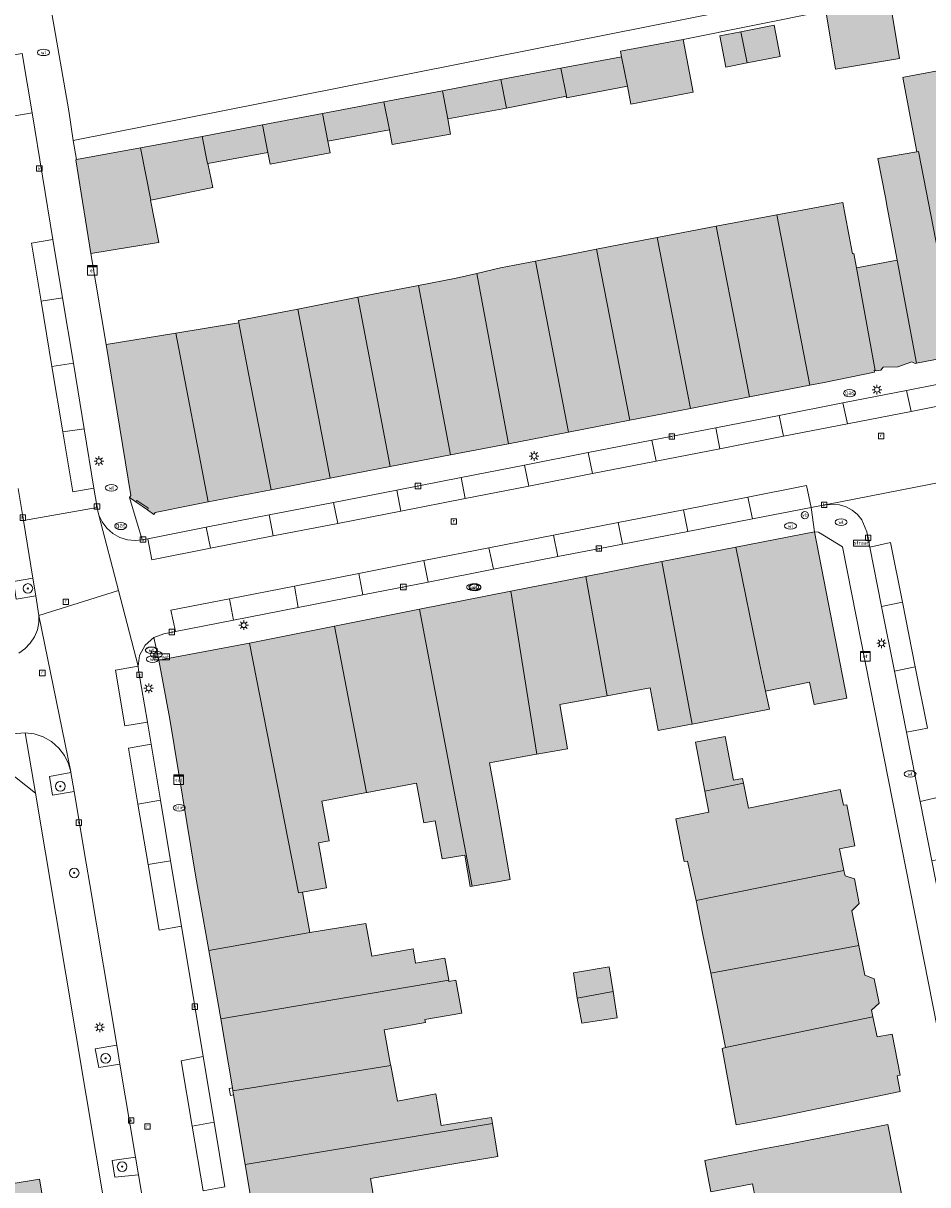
# Model space of a CAD drawing. Header units: metres. Extents: x 196496 to 197479, y 355139 to 356324.
# Tile 23 of 144: x 196878 to 196954, y 355550 to 355647. Entities that reach past the tile are written whole.
import ezdxf
from ezdxf.enums import TextEntityAlignment as Align

# ---------------------------------------------------------------- set-up
doc = ezdxf.new("R2010")
doc.units = ezdxf.units.M
doc.layers.get('0').update_dxf_attribs({"color": 252, "lineweight": 18})
for name, color, linetype, lineweight in [('B-WE-GR-BOOM-S', 252, 'Continuous', 18), ('B-WE-GR-GROENVOORZIENING-GV', 252, 'Continuous', 18), ('B-WE-IE-MEUBILAIR_WEGMEUBILAIR-GV', 252, 'Continuous', 18), ('B-WE-IE-MEUBILAIR_WEGMEUBILAIR-S', 252, 'Continuous', 18), ('B-WE-IE-MEUBILAIR_WEGMEUBILAIR_VERKEERSBORD-S', 252, 'Continuous', 18), ('B-WE-KL-BRANDSTOF_PUT-S', 252, 'Continuous', 18), ('B-WE-KL-DATA-S', 252, 'Continuous', 18), ('B-WE-KL-ET_KAST-S', 252, 'Continuous', 18), ('B-WE-KL-ET_LS_OV_LICHTMAST-S', 252, 'Continuous', 18), ('B-WE-KL-GAS_PUT-S', 252, 'Continuous', 18), ('B-WE-KL-WATER-S', 252, 'Continuous', 18), ('B-WE-OG-BEBOUWING-GV', 252, 'Continuous', 18), ('B-WE-OG-TERREIN_ERF-GV', 252, 'Continuous', 18), ('B-WE-RI-GWA_KOLK-S', 252, 'Continuous', 18), ('B-WE-RI-GWA_RIOOLPUT-S', 252, 'Continuous', 18), ('B-WE-VH-ONVERHARD-GV', 252, 'Continuous', 18), ('B-WE-VH-VERHARDING_ASFALT-GV', 252, 'Continuous', 18), ('B-WE-VH-VERHARDING_BETONSTRAATSTEEN-GV', 252, 'Continuous', 18), ('B-WE-VH-VERHARDING_OPEN-GV', 252, 'Continuous', 18), ('B-WE-VH-VERHARDING_TEGEL-GV', 252, 'Continuous', 18)]:
    doc.layers.add(name, color=color, linetype=linetype, lineweight=lineweight)
doc.layers.add('X-XX-AL-PRESENTATIE_GEBOUW3-V', color=7, linetype='Continuous', lineweight=18, true_color=0xf0f0f0)
doc.styles.add('NLCS-ISO', font='NLCS-ISO.ttf')

# ---------------------------------------------------------------- blocks, each defined once
blk = doc.blocks.new('SIE-WEG_VERKEERSBORD_STRAATNAAM-SO')
at = {"color": 0, "linetype": 'ByBlock', "lineweight": 18}
blk.add_lwpolyline([(-3.25, -1.25), (3.25, -1.25), (3.25, 1.25), (-3.25, 1.25)], close=True, dxfattribs=at)
at = {"color": 0, "linetype": 'ByBlock', "lineweight": 18, "style": 'NLCS-ISO'}
blk.add_text('straat', height=1.5, dxfattribs=at).set_placement((0, 0.15), align=Align.MIDDLE_CENTER)
blk = doc.blocks.new('SKL-ET_KAST_ELEKTRA-SO')
at = {"color": 0, "linetype": 'ByBlock', "lineweight": 18}
for points in [[(-2, 2), (2, 2), (2, 1.68), (-2, 1.68)], [(-2, 1.52), (2, 1.52), (2, -2), (-2, -2)]]:
    blk.add_lwpolyline(points, close=True, dxfattribs=at)
at = {"color": 0, "linetype": 'ByBlock', "lineweight": 18, "style": 'NLCS-ISO'}
blk.add_text('et', height=1.5, dxfattribs=at).set_placement((0, 0), align=Align.MIDDLE_CENTER)
blk = doc.blocks.new('SKL-DATA_SIGNAAL_CAIKAST-SO')
at = {"color": 0, "linetype": 'ByBlock', "lineweight": 18}
for points in [[(-2, 2), (2, 2), (2, 1.68), (-2, 1.68)], [(-2, 1.52), (2, 1.52), (2, -2), (-2, -2)]]:
    blk.add_lwpolyline(points, close=True, dxfattribs=at)
at = {"color": 0, "linetype": 'ByBlock', "lineweight": 18, "style": 'NLCS-ISO'}
blk.add_text('cai', height=1.5, dxfattribs=at).set_placement((0, 0), align=Align.MIDDLE_CENTER)
blk = doc.blocks.new('SKL-ET_OV_LICHTMAST-SO')
at = {"color": 0, "linetype": 'ByBlock', "lineweight": 18}
for points in [[(-1.25, 0), (-2, 0)], [(-1.41, 1.41), (-0.88, 0.88)], [(0, 2), (0, 1.25)], [(0.88, 0.88), (1.41, 1.41)], [(2, 0), (1.25, 0)], [(-1.41, -1.41), (-0.88, -0.88)], [(0, -1.25), (0, -2)], [(0.88, -0.88), (1.41, -1.41)]]:
    blk.add_lwpolyline(points, dxfattribs=at)
blk.add_circle((0, 0), 1, dxfattribs=at)
blk = doc.blocks.new('SIE-WEG_PAAL_VERKEERSBORD-SO')
at = {"color": 0, "linetype": 'ByBlock', "lineweight": 18}
blk.add_circle((0, 0), 1.5, dxfattribs=at)
at = {"color": 0, "linetype": 'ByBlock', "lineweight": 18, "style": 'NLCS-ISO'}
blk.add_text('vb', height=1.5, dxfattribs=at).set_placement((0, 0.13), align=Align.MIDDLE_CENTER)
blk = doc.blocks.new('SRI-PUT_INSPECTIEPUT_RIOOLPUT-SO')
at = {"color": 0, "linetype": 'ByBlock', "lineweight": 18}
blk.add_lwpolyline([(-1.12, -1.12), (1.12, -1.12), (1.12, 1.12), (-1.12, 1.12)], close=True, dxfattribs=at)
at = {"color": 0, "linetype": 'ByBlock', "lineweight": 18, "style": 'NLCS-ISO'}
blk.add_text('r', height=1.5, dxfattribs=at).set_placement((0, 0.28), align=Align.MIDDLE_CENTER)
blk = doc.blocks.new('SRI-KOLK-SO')
at = {"color": 0, "linetype": 'ByBlock', "lineweight": 18}
blk.add_lwpolyline([(-1.125, -1.125), (1.125, -1.125), (1.125, 1.125), (-1.125, 1.125)], close=True, dxfattribs=at)
at = {"color": 0, "linetype": 'ByBlock', "lineweight": 18, "style": 'NLCS-ISO'}
blk.add_text('k', height=1.5, dxfattribs=at).set_placement((0, 0), align=Align.MIDDLE_CENTER)
blk = doc.blocks.new('SKL-WATER_WATERLEIDINGPUT-SO')
at = {"color": 0, "linetype": 'ByBlock', "lineweight": 18}
blk.add_ellipse((0, 0), major_axis=(2.5, 0), ratio=0.54, dxfattribs=at)
at = {"color": 0, "linetype": 'ByBlock', "lineweight": 18, "style": 'NLCS-ISO'}
blk.add_text('wl', height=1.5, dxfattribs=at).set_placement((0, 0), align=Align.MIDDLE_CENTER)
blk = doc.blocks.new('SKL-GAS_PUT-SO')
at = {"color": 0, "linetype": 'ByBlock', "lineweight": 18}
blk.add_ellipse((0, 0), major_axis=(2.5, 0), ratio=0.601255, dxfattribs=at)
at = {"color": 0, "linetype": 'ByBlock', "lineweight": 18, "style": 'NLCS-ISO'}
blk.add_text('gas', height=1.8, dxfattribs=at).set_placement((0.12, 0.3), align=Align.MIDDLE_CENTER)
blk = doc.blocks.new('SKL-BENZINEPUT_OLIEPUT-SO')
at = {"color": 0, "linetype": 'ByBlock', "lineweight": 18}
blk.add_ellipse((0, 0), major_axis=(2.5, 0), ratio=0.54, dxfattribs=at)
at = {"color": 0, "linetype": 'ByBlock', "lineweight": 18, "style": 'NLCS-ISO'}
blk.add_text('olie', height=1.5, dxfattribs=at).set_placement((0, 0.16), align=Align.MIDDLE_CENTER)
blk = doc.blocks.new('SGR-BOOM_01-SO')
at = {"linetype": 'ByBlock', "lineweight": 18}
h = blk.add_hatch(color=0, dxfattribs=at)
h.dxf.hatch_style = 1
edge = h.paths.add_edge_path()
edge.add_arc((0, 0), 0.25, 0, 360)
at = {"color": 0, "linetype": 'ByBlock', "lineweight": 18}
for radius in [2, 0.25]:
    blk.add_circle((0, 0), radius, dxfattribs=at)

msp = doc.modelspace()

# ---------------------------------------------------------------- hatches: boundary and pattern name
at = {"layer": 'X-XX-AL-PRESENTATIE_GEBOUW3-V'}
for points in [[(196946.49, 355647.798), (196945.178, 355647.576), (196945.975, 355642.699), (196951.318, 355643.611), (196950.492, 355648.476)], [(196938.119, 355645.821), (196938.626, 355643.227), (196941.381, 355643.768), (196940.872, 355646.362)], [(196938.119, 355645.821), (196936.35, 355645.474), (196936.859, 355642.88), (196938.626, 355643.227)], [(196933.314, 355645.185), (196928.106, 355644.2), (196928.193, 355643.739), (196928.673, 355641.296), (196928.954, 355639.812), (196934.145, 355640.794)], [(196923.146, 355642.784), (196923.592, 355640.459), (196923.616, 355640.339), (196928.673, 355641.296), (196928.193, 355643.739)], [(196918.153, 355641.841), (196918.604, 355639.48), (196923.592, 355640.459), (196923.146, 355642.784)], [(196952.745, 355635.851), (196952.884, 355635.875), (196956.198, 355618.933), (196959.837, 355619.633), (196958.239, 355628.14), (196957.257, 355633.367), (196955.492, 355642.76), (196951.677, 355642.044), (196951.584, 355642.026)], [(196913.296, 355640.912), (196913.732, 355638.574), (196918.604, 355639.48), (196918.153, 355641.841)], [(196913.732, 355638.574), (196913.296, 355640.912), (196908.413, 355640.005), (196908.872, 355637.671), (196909.116, 355636.453), (196913.964, 355637.313)], [(196908.872, 355637.671), (196908.413, 355640.005), (196903.298, 355639.015), (196903.749, 355636.719)], [(196898.31, 355638.093), (196898.762, 355635.792), (196898.961, 355634.807), (196903.933, 355635.762), (196903.749, 355636.719), (196903.298, 355639.015)], [(196893.294, 355637.119), (196893.734, 355634.857), (196893.775, 355634.865), (196898.762, 355635.792), (196898.31, 355638.093)], [(196888.171, 355636.176), (196889.038, 355631.814), (196894.171, 355632.859), (196893.775, 355634.865), (196893.734, 355634.857), (196893.294, 355637.119)], [(196889.038, 355631.814), (196888.171, 355636.176), (196882.831, 355635.193), (196882.791, 355635.186), (196884.043, 355627.394), (196887.244, 355627.908), (196889.148, 355628.214), (196889.681, 355628.3), (196888.993, 355631.805)], [(196956.198, 355618.933), (196952.884, 355635.875), (196952.745, 355635.851), (196949.512, 355635.283), (196950.137, 355632.031), (196950.287, 355631.232), (196951.111, 355626.829), (196952.715, 355618.264)], [(196949.282, 355617.656), (196947.72, 355626.191), (196947.498, 355627.382), (196947.384, 355627.361), (196946.785, 355630.57), (196946.588, 355631.624), (196944.085, 355631.156), (196941.094, 355630.591), (196943.859, 355616.433), (196945.045, 355616.664), (196949.212, 355617.506), (196949.185, 355617.678)], [(196943.859, 355616.433), (196941.094, 355630.591), (196936.042, 355629.66), (196938.834, 355615.455)], [(196933.933, 355614.501), (196938.834, 355615.455), (196936.042, 355629.66), (196931.147, 355628.713), (196931.143, 355628.712)], [(196928.882, 355613.518), (196933.933, 355614.501), (196931.143, 355628.712), (196928.093, 355628.135), (196926.091, 355627.734)], [(196926.091, 355627.734), (196924.147, 355627.344), (196921.036, 355626.753), (196923.757, 355612.521), (196928.882, 355613.518)], [(196918.787, 355611.559), (196923.757, 355612.521), (196921.036, 355626.753), (196918.116, 355626.198), (196916.136, 355625.733)], [(196947.72, 355626.191), (196949.282, 355617.656), (196949.421, 355617.624), (196949.747, 355617.686), (196949.939, 355617.926), (196951.169, 355617.951), (196952.333, 355618.385), (196952.608, 355618.243), (196952.715, 355618.264), (196951.111, 355626.829)], [(196918.787, 355611.559), (196916.136, 355625.733), (196914.419, 355625.329), (196911.3, 355624.733), (196913.966, 355610.628)], [(196906.243, 355623.743), (196908.949, 355609.658), (196913.966, 355610.628), (196911.3, 355624.733), (196908.247, 355624.15)], [(196901.249, 355622.766), (196903.935, 355608.688), (196908.949, 355609.658), (196906.243, 355623.743), (196904.312, 355623.351)], [(196899.035, 355607.741), (196903.935, 355608.688), (196901.249, 355622.766), (196896.324, 355621.806), (196896.358, 355621.629), (196897.149, 355617.407)], [(196893.81, 355606.731), (196899.035, 355607.741), (196897.149, 355617.407), (196896.358, 355621.629), (196895.978, 355621.558), (196891.112, 355620.762)], [(196887.78, 355606.723), (196887.87, 355606.848), (196888.819, 355606.201), (196888.736, 355606.062), (196889.274, 355605.689), (196889.38, 355605.849), (196892.418, 355606.462), (196893.81, 355606.731), (196891.112, 355620.762), (196885.307, 355619.811), (196887.366, 355607.244), (196887.249, 355607.094)], [(196944.234, 355604.247), (196937.697, 355602.968), (196939.665, 355593.323), (196940.171, 355590.972), (196943.823, 355591.745), (196944.209, 355589.867), (196946.921, 355590.393)], [(196937.697, 355602.968), (196931.541, 355601.764), (196934.061, 355588.254), (196936.511, 355588.725), (196940.49, 355589.49), (196940.171, 355590.972), (196939.665, 355593.323)], [(196931.541, 355601.764), (196925.215, 355600.527), (196926.984, 355590.6), (196930.57, 355591.27), (196931.235, 355587.711), (196933.687, 355588.182), (196934.061, 355588.254)], [(196925.215, 355600.527), (196918.969, 355599.306), (196921.143, 355585.745), (196923.693, 355586.199), (196923.054, 355589.866), (196926.984, 355590.6)], [(196918.969, 355599.306), (196911.376, 355597.791), (196915.763, 355574.767), (196917.869, 355575.131), (196918.917, 355575.312), (196917.916, 355581.095), (196917.196, 355585.039), (196921.121, 355585.741), (196921.143, 355585.745)], [(196904.292, 355596.378), (196906.976, 355582.564), (196907.011, 355582.57), (196911.117, 355583.322), (196911.727, 355580.024), (196912.69, 355580.191), (196913.265, 355577.032), (196915.146, 355577.351), (196915.598, 355574.738), (196915.763, 355574.767), (196911.376, 355597.791)], [(196904.292, 355596.378), (196897.227, 355594.969), (196901.297, 355574.214), (196901.631, 355574.273), (196903.634, 355574.628), (196902.969, 355578.385), (196903.854, 355578.542), (196903.238, 355581.834), (196906.976, 355582.564)], [(196893.85, 355569.426), (196901.954, 355570.866), (196902.262, 355570.916), (196901.631, 355574.273), (196901.297, 355574.214), (196897.227, 355594.969), (196889.692, 355593.577), (196890.598, 355588.66), (196892.75, 355575.677)], [(196938.319, 355583.321), (196938.236, 355583.732), (196937.499, 355583.583), (196936.803, 355587.206), (196934.344, 355586.733), (196935.103, 355582.666)], [(196938.738, 355581.259), (196938.319, 355583.321), (196935.103, 355582.666), (196935.457, 355580.923), (196932.689, 355580.361), (196932.863, 355579.503), (196933.402, 355576.814), (196933.677, 355576.837), (196934.384, 355573.582), (196946.687, 355576.074), (196946.327, 355577.866), (196947.594, 355578.124), (196946.913, 355581.529), (196946.641, 355581.499), (196946.375, 355582.809)], [(196935.597, 355567.52), (196947.923, 355569.827), (196947.338, 355572.717), (196947.961, 355573.334), (196947.552, 355575.366), (196946.774, 355575.642), (196946.687, 355576.074), (196934.384, 355573.582), (196934.957, 355570.718)], [(196894.85, 355563.742), (196913.805, 355566.953), (196913.489, 355568.78), (196911.057, 355568.372), (196910.862, 355569.551), (196907.4, 355568.938), (196906.92, 355571.667), (196902.262, 355570.916), (196901.954, 355570.866), (196893.85, 355569.426)], [(196949.093, 355563.895), (196948.97, 355564.469), (196949.604, 355565.042), (196949.195, 355567.069), (196948.418, 355567.377), (196947.923, 355569.827), (196935.597, 355567.52), (196936.834, 355561.342)], [(196924.504, 355565.444), (196927.484, 355566.002), (196927.162, 355568.048), (196924.183, 355567.563)], [(196895.85, 355557.747), (196908.981, 355559.865), (196908.972, 355559.913), (196908.441, 355562.819), (196911.876, 355563.43), (196911.832, 355563.694), (196914.902, 355564.216), (196914.85, 355564.503), (196914.406, 355566.956), (196913.824, 355566.844), (196913.805, 355566.953), (196894.85, 355563.742), (196895.807, 355558.004)], [(196927.484, 355566.002), (196924.504, 355565.444), (196924.874, 355563.377), (196927.829, 355563.81)], [(196941.768, 355555.709), (196951.369, 355557.68), (196951.097, 355559.005), (196951.371, 355559.059), (196950.696, 355562.473), (196949.446, 355562.239), (196949.093, 355563.895), (196936.834, 355561.342), (196936.544, 355561.282), (196937.718, 355554.916), (196939.247, 355555.192)], [(196917.435, 355555.026), (196917.353, 355555.531), (196916.645, 355555.416), (196913.187, 355554.852), (196912.874, 355556.676), (196912.735, 355557.489), (196909.534, 355556.901), (196908.981, 355559.865), (196895.85, 355557.747), (196895.905, 355557.417), (196896.87, 355551.63)], [(196897.778, 355545.462), (196907.862, 355547.215), (196907.307, 355550.458), (196913.745, 355551.6), (196917.881, 355552.288), (196917.435, 355555.026), (196896.87, 355551.63), (196897.78, 355546.171), (196897.663, 355546.168)], [(196939.839, 355546.2), (196951.599, 355548.486), (196950.335, 355554.94), (196942.239, 355553.354), (196939.725, 355552.862), (196935.098, 355551.956), (196935.61, 355549.34), (196939.09, 355550.022)], [(196872.646, 355542.049), (196878.835, 355543.126), (196878.375, 355545.778), (196879.405, 355545.952), (196880.488, 355546.134), (196879.771, 355550.416), (196872.829, 355549.253), (196872.289, 355552.304), (196865.826, 355551.16), (196866.549, 355547.077), (196870.578, 355547.79), (196871.033, 355544.896), (196870.006, 355544.726), (196870.512, 355541.663)]]:
    msp.add_hatch(color=256, dxfattribs=at).paths.add_polyline_path(points)

# ---------------------------------------------------------------- linework, layer by layer
at = {"layer": 'B-WE-GR-GROENVOORZIENING-GV', "flags": 128}
msp.add_lwpolyline([(196895.85, 355557.747), (196895.807, 355558.004), (196895.549, 355557.955), (196895.647, 355557.374), (196895.905, 355557.417)], close=True, dxfattribs=at)
at = {"layer": 'B-WE-IE-MEUBILAIR_WEGMEUBILAIR-GV', "flags": 128}
for points in [[(196879.451, 355598.9), (196879.207, 355600.391), (196877.594, 355600.112), (196877.833, 355598.646)], [(196882.37, 355584.217), (196880.587, 355583.895), (196880.86, 355582.34), (196882.636, 355582.638)], [(196886.455, 355559.973), (196886.189, 355561.552), (196884.407, 355561.236), (196884.688, 355559.677)], [(196888.004, 355550.773), (196887.757, 355552.239), (196885.81, 355551.962), (196886.027, 355550.557)]]:
    msp.add_lwpolyline(points, close=True, dxfattribs=at)
at = {"layer": 'B-WE-OG-BEBOUWING-GV', "flags": 128}
for points in [[(196946.49, 355647.798), (196945.178, 355647.576), (196945.975, 355642.699), (196951.318, 355643.611), (196950.492, 355648.476)], [(196938.119, 355645.821), (196938.626, 355643.227), (196941.381, 355643.768), (196940.872, 355646.362)], [(196938.119, 355645.821), (196936.35, 355645.474), (196936.859, 355642.88), (196938.626, 355643.227)], [(196933.314, 355645.185), (196928.106, 355644.2), (196928.193, 355643.739), (196928.673, 355641.296), (196928.954, 355639.812), (196934.145, 355640.794)], [(196923.146, 355642.784), (196923.592, 355640.459), (196923.616, 355640.339), (196928.673, 355641.296), (196928.193, 355643.739)], [(196918.153, 355641.841), (196918.604, 355639.48), (196923.592, 355640.459), (196923.146, 355642.784)], [(196952.745, 355635.851), (196952.884, 355635.875), (196956.198, 355618.933), (196959.837, 355619.633), (196958.239, 355628.14), (196957.257, 355633.367), (196955.492, 355642.76), (196951.677, 355642.044), (196951.584, 355642.026)], [(196913.296, 355640.912), (196913.732, 355638.574), (196918.604, 355639.48), (196918.153, 355641.841)], [(196913.732, 355638.574), (196913.296, 355640.912), (196908.413, 355640.005), (196908.872, 355637.671), (196909.116, 355636.453), (196913.964, 355637.313)], [(196908.872, 355637.671), (196908.413, 355640.005), (196903.298, 355639.015), (196903.749, 355636.719)], [(196898.31, 355638.093), (196898.762, 355635.792), (196898.961, 355634.807), (196903.933, 355635.762), (196903.749, 355636.719), (196903.298, 355639.015)], [(196893.294, 355637.119), (196893.734, 355634.857), (196893.775, 355634.865), (196898.762, 355635.792), (196898.31, 355638.093)], [(196888.171, 355636.176), (196889.038, 355631.814), (196894.171, 355632.859), (196893.775, 355634.865), (196893.734, 355634.857), (196893.294, 355637.119)], [(196889.038, 355631.814), (196888.171, 355636.176), (196882.831, 355635.193), (196882.791, 355635.186), (196884.043, 355627.394), (196887.244, 355627.908), (196889.148, 355628.214), (196889.681, 355628.3), (196888.993, 355631.805)], [(196956.198, 355618.933), (196952.884, 355635.875), (196952.745, 355635.851), (196949.512, 355635.283), (196950.137, 355632.031), (196950.287, 355631.232), (196951.111, 355626.829), (196952.715, 355618.264)], [(196949.282, 355617.656), (196947.72, 355626.191), (196947.498, 355627.382), (196947.384, 355627.361), (196946.785, 355630.57), (196946.588, 355631.624), (196944.085, 355631.156), (196941.094, 355630.591), (196943.859, 355616.433), (196945.045, 355616.664), (196949.212, 355617.506), (196949.185, 355617.678)], [(196943.859, 355616.433), (196941.094, 355630.591), (196936.042, 355629.66), (196938.834, 355615.455)], [(196933.933, 355614.501), (196938.834, 355615.455), (196936.042, 355629.66), (196931.147, 355628.713), (196931.143, 355628.712)], [(196928.882, 355613.518), (196933.933, 355614.501), (196931.143, 355628.712), (196928.093, 355628.135), (196926.091, 355627.734)], [(196926.091, 355627.734), (196924.147, 355627.344), (196921.036, 355626.753), (196923.757, 355612.521), (196928.882, 355613.518)], [(196918.787, 355611.559), (196923.757, 355612.521), (196921.036, 355626.753), (196918.116, 355626.198), (196916.136, 355625.733)], [(196947.72, 355626.191), (196949.282, 355617.656), (196949.421, 355617.624), (196949.747, 355617.686), (196949.939, 355617.926), (196951.169, 355617.951), (196952.333, 355618.385), (196952.608, 355618.243), (196952.715, 355618.264), (196951.111, 355626.829)], [(196918.787, 355611.559), (196916.136, 355625.733), (196914.419, 355625.329), (196911.3, 355624.733), (196913.966, 355610.628)], [(196906.243, 355623.743), (196908.949, 355609.658), (196913.966, 355610.628), (196911.3, 355624.733), (196908.247, 355624.15)], [(196901.249, 355622.766), (196903.935, 355608.688), (196908.949, 355609.658), (196906.243, 355623.743), (196904.312, 355623.351)], [(196899.035, 355607.741), (196903.935, 355608.688), (196901.249, 355622.766), (196896.324, 355621.806), (196896.358, 355621.629), (196897.149, 355617.407)], [(196893.81, 355606.731), (196899.035, 355607.741), (196897.149, 355617.407), (196896.358, 355621.629), (196895.978, 355621.558), (196891.112, 355620.762)], [(196887.78, 355606.723), (196887.87, 355606.848), (196888.819, 355606.201), (196888.736, 355606.062), (196889.274, 355605.689), (196889.38, 355605.849), (196892.418, 355606.462), (196893.81, 355606.731), (196891.112, 355620.762), (196885.307, 355619.811), (196887.366, 355607.244), (196887.249, 355607.094)], [(196944.234, 355604.247), (196937.697, 355602.968), (196939.665, 355593.323), (196940.171, 355590.972), (196943.823, 355591.745), (196944.209, 355589.867), (196946.921, 355590.393)], [(196937.697, 355602.968), (196931.541, 355601.764), (196934.061, 355588.254), (196936.511, 355588.725), (196940.49, 355589.49), (196940.171, 355590.972), (196939.665, 355593.323)], [(196931.541, 355601.764), (196925.215, 355600.527), (196926.984, 355590.6), (196930.57, 355591.27), (196931.235, 355587.711), (196933.687, 355588.182), (196934.061, 355588.254)], [(196925.215, 355600.527), (196918.969, 355599.306), (196921.143, 355585.745), (196923.693, 355586.199), (196923.054, 355589.866), (196926.984, 355590.6)], [(196918.969, 355599.306), (196911.376, 355597.791), (196915.763, 355574.767), (196917.869, 355575.131), (196918.917, 355575.312), (196917.916, 355581.095), (196917.196, 355585.039), (196921.121, 355585.741), (196921.143, 355585.745)], [(196904.292, 355596.378), (196906.976, 355582.564), (196907.011, 355582.57), (196911.117, 355583.322), (196911.727, 355580.024), (196912.69, 355580.191), (196913.265, 355577.032), (196915.146, 355577.351), (196915.598, 355574.738), (196915.763, 355574.767), (196911.376, 355597.791)], [(196904.292, 355596.378), (196897.227, 355594.969), (196901.297, 355574.214), (196901.631, 355574.273), (196903.634, 355574.628), (196902.969, 355578.385), (196903.854, 355578.542), (196903.238, 355581.834), (196906.976, 355582.564)], [(196893.85, 355569.426), (196901.954, 355570.866), (196902.262, 355570.916), (196901.631, 355574.273), (196901.297, 355574.214), (196897.227, 355594.969), (196889.692, 355593.577), (196890.598, 355588.66), (196892.75, 355575.677)], [(196938.319, 355583.321), (196938.236, 355583.732), (196937.499, 355583.583), (196936.803, 355587.206), (196934.344, 355586.733), (196935.103, 355582.666)], [(196938.738, 355581.259), (196938.319, 355583.321), (196935.103, 355582.666), (196935.457, 355580.923), (196932.689, 355580.361), (196932.863, 355579.503), (196933.402, 355576.814), (196933.677, 355576.837), (196934.384, 355573.582), (196946.687, 355576.074), (196946.327, 355577.866), (196947.594, 355578.124), (196946.913, 355581.529), (196946.641, 355581.499), (196946.375, 355582.809)], [(196935.597, 355567.52), (196947.923, 355569.827), (196947.338, 355572.717), (196947.961, 355573.334), (196947.552, 355575.366), (196946.774, 355575.642), (196946.687, 355576.074), (196934.384, 355573.582), (196934.957, 355570.718)], [(196894.85, 355563.742), (196913.805, 355566.953), (196913.489, 355568.78), (196911.057, 355568.372), (196910.862, 355569.551), (196907.4, 355568.938), (196906.92, 355571.667), (196902.262, 355570.916), (196901.954, 355570.866), (196893.85, 355569.426)], [(196949.093, 355563.895), (196948.97, 355564.469), (196949.604, 355565.042), (196949.195, 355567.069), (196948.418, 355567.377), (196947.923, 355569.827), (196935.597, 355567.52), (196936.834, 355561.342)], [(196924.504, 355565.444), (196927.484, 355566.002), (196927.162, 355568.048), (196924.183, 355567.563)], [(196895.85, 355557.747), (196908.981, 355559.865), (196908.972, 355559.913), (196908.441, 355562.819), (196911.876, 355563.43), (196911.832, 355563.694), (196914.902, 355564.216), (196914.85, 355564.503), (196914.406, 355566.956), (196913.824, 355566.844), (196913.805, 355566.953), (196894.85, 355563.742), (196895.807, 355558.004)], [(196927.484, 355566.002), (196924.504, 355565.444), (196924.874, 355563.377), (196927.829, 355563.81)], [(196941.768, 355555.709), (196951.369, 355557.68), (196951.097, 355559.005), (196951.371, 355559.059), (196950.696, 355562.473), (196949.446, 355562.239), (196949.093, 355563.895), (196936.834, 355561.342), (196936.544, 355561.282), (196937.718, 355554.916), (196939.247, 355555.192)], [(196917.435, 355555.026), (196917.353, 355555.531), (196916.645, 355555.416), (196913.187, 355554.852), (196912.874, 355556.676), (196912.735, 355557.489), (196909.534, 355556.901), (196908.981, 355559.865), (196895.85, 355557.747), (196895.905, 355557.417), (196896.87, 355551.63)], [(196897.778, 355545.462), (196907.862, 355547.215), (196907.307, 355550.458), (196913.745, 355551.6), (196917.881, 355552.288), (196917.435, 355555.026), (196896.87, 355551.63), (196897.78, 355546.171), (196897.663, 355546.168)], [(196939.839, 355546.2), (196951.599, 355548.486), (196950.335, 355554.94), (196942.239, 355553.354), (196939.725, 355552.862), (196935.098, 355551.956), (196935.61, 355549.34), (196939.09, 355550.022)], [(196872.646, 355542.049), (196878.835, 355543.126), (196878.375, 355545.778), (196879.405, 355545.952), (196880.488, 355546.134), (196879.771, 355550.416), (196872.829, 355549.253), (196872.289, 355552.304), (196865.826, 355551.16), (196866.549, 355547.077), (196870.578, 355547.79), (196871.033, 355544.896), (196870.006, 355544.726), (196870.512, 355541.663)]]:
    msp.add_lwpolyline(points, close=True, dxfattribs=at)
at = {"layer": 'B-WE-OG-TERREIN_ERF-GV', "flags": 128}
for points in [[(196880.8, 355647.344), (196882.194, 355639.241), (196882.579, 355636.794), (196946.215, 355649.411)], [(196950.492, 355648.476), (196951.318, 355643.611), (196945.975, 355642.699), (196945.178, 355647.576), (196933.314, 355645.185), (196934.145, 355640.794), (196928.954, 355639.812), (196928.673, 355641.296), (196923.616, 355640.339), (196923.592, 355640.459), (196918.604, 355639.48), (196913.732, 355638.574), (196913.964, 355637.313), (196909.116, 355636.453), (196908.872, 355637.671), (196903.749, 355636.719), (196903.933, 355635.762), (196898.961, 355634.807), (196898.762, 355635.792), (196893.775, 355634.865), (196894.171, 355632.859), (196889.038, 355631.814), (196888.993, 355631.805), (196889.681, 355628.3), (196889.148, 355628.214), (196887.244, 355627.908), (196884.043, 355627.394), (196885.307, 355619.811), (196891.112, 355620.762), (196895.978, 355621.558), (196896.358, 355621.629), (196896.324, 355621.806), (196901.249, 355622.766), (196904.312, 355623.351), (196906.243, 355623.743), (196908.247, 355624.15), (196911.3, 355624.733), (196914.419, 355625.329), (196916.136, 355625.733), (196918.116, 355626.198), (196921.036, 355626.753), (196924.147, 355627.344), (196926.091, 355627.734), (196928.093, 355628.135), (196931.143, 355628.712), (196931.147, 355628.713), (196936.042, 355629.66), (196941.094, 355630.591), (196944.085, 355631.156), (196946.588, 355631.624), (196946.785, 355630.57), (196947.384, 355627.361), (196947.498, 355627.382), (196947.72, 355626.191), (196951.111, 355626.829), (196950.287, 355631.232), (196950.137, 355632.031), (196949.512, 355635.283), (196952.745, 355635.851), (196951.584, 355642.026), (196951.677, 355642.044), (196955.492, 355642.76)], [(196969.644, 355485.963), (196950.004, 355585.558), (196946.575, 355602.995), (196944.573, 355604.219), (196944.234, 355604.247), (196946.921, 355590.393), (196944.209, 355589.867), (196943.823, 355591.745), (196940.171, 355590.972), (196940.49, 355589.49), (196936.511, 355588.725), (196934.061, 355588.254), (196933.687, 355588.182), (196931.235, 355587.711), (196930.57, 355591.27), (196926.984, 355590.6), (196923.054, 355589.866), (196923.693, 355586.199), (196921.143, 355585.745), (196921.121, 355585.741), (196917.196, 355585.039), (196917.916, 355581.095), (196918.917, 355575.312), (196917.869, 355575.131), (196915.763, 355574.767), (196915.598, 355574.738), (196915.146, 355577.351), (196913.265, 355577.032), (196912.69, 355580.191), (196911.727, 355580.024), (196911.117, 355583.322), (196907.011, 355582.57), (196906.976, 355582.564), (196903.238, 355581.834), (196903.854, 355578.542), (196902.969, 355578.385), (196903.634, 355574.628), (196901.631, 355574.273), (196902.262, 355570.916), (196906.92, 355571.667), (196907.4, 355568.938), (196910.862, 355569.551), (196911.057, 355568.372), (196913.489, 355568.78), (196913.805, 355566.953), (196913.824, 355566.844), (196914.406, 355566.956), (196914.85, 355564.503), (196914.902, 355564.216), (196911.832, 355563.694), (196911.876, 355563.43), (196908.441, 355562.819), (196908.972, 355559.913), (196908.981, 355559.865), (196909.534, 355556.901), (196912.735, 355557.489), (196912.874, 355556.676), (196913.187, 355554.852), (196916.645, 355555.416), (196917.353, 355555.531), (196917.435, 355555.026), (196917.881, 355552.288), (196913.745, 355551.6), (196907.307, 355550.458), (196907.862, 355547.215)], [(196939.839, 355546.2), (196939.09, 355550.022), (196935.61, 355549.34), (196935.098, 355551.956), (196939.725, 355552.862), (196942.239, 355553.354), (196950.335, 355554.94), (196951.599, 355548.486)], [(196866.549, 355547.077), (196865.826, 355551.16), (196872.289, 355552.304), (196872.829, 355549.253), (196879.771, 355550.416), (196880.488, 355546.134)]]:
    msp.add_lwpolyline(points, dxfattribs=at)
for points in [[(196938.119, 355645.821), (196940.872, 355646.362), (196941.381, 355643.768), (196938.626, 355643.227), (196936.859, 355642.88), (196936.35, 355645.474)], [(196938.319, 355583.321), (196938.738, 355581.259), (196946.375, 355582.809), (196946.641, 355581.499), (196946.913, 355581.529), (196947.594, 355578.124), (196946.327, 355577.866), (196946.687, 355576.074), (196946.774, 355575.642), (196947.552, 355575.366), (196947.961, 355573.334), (196947.338, 355572.717), (196947.923, 355569.827), (196948.418, 355567.377), (196949.195, 355567.069), (196949.604, 355565.042), (196948.97, 355564.469), (196949.093, 355563.895), (196949.446, 355562.239), (196950.696, 355562.473), (196951.371, 355559.059), (196951.097, 355559.005), (196951.369, 355557.68), (196941.768, 355555.709), (196939.247, 355555.192), (196937.718, 355554.916), (196936.544, 355561.282), (196936.834, 355561.342), (196935.597, 355567.52), (196934.957, 355570.718), (196934.384, 355573.582), (196933.677, 355576.837), (196933.402, 355576.814), (196932.863, 355579.503), (196932.689, 355580.361), (196935.457, 355580.923), (196935.103, 355582.666), (196934.344, 355586.733), (196936.803, 355587.206), (196937.499, 355583.583), (196938.236, 355583.732)], [(196821.289, 355453.775), (196835.693, 355456.783), (196835.64, 355457.194), (196896.595, 355469.977), (196897.965, 355471.999), (196879.426, 355582.492), (196877.031, 355584.418), (196801.554, 355571.97), (196800.166, 355569.915), (196803.472, 355550.49), (196803.34, 355550.44), (196806.17, 355533.898), (196806.257, 355533.894), (196814.284, 355486.325), (196814.062, 355486.248), (196816.499, 355471.921), (196816.385, 355471.818), (196819.198, 355455.22)], [(196924.504, 355565.444), (196924.183, 355567.563), (196927.162, 355568.048), (196927.484, 355566.002), (196927.829, 355563.81), (196924.874, 355563.377)]]:
    msp.add_lwpolyline(points, close=True, dxfattribs=at)
at = {"layer": 'B-WE-VH-ONVERHARD-GV', "flags": 128}
for points in [[(196879.451, 355598.9), (196879.207, 355600.391), (196877.594, 355600.112), (196877.833, 355598.646)], [(196882.636, 355582.638), (196882.37, 355584.217), (196880.587, 355583.895), (196880.86, 355582.34)], [(196886.189, 355561.552), (196884.407, 355561.236), (196884.688, 355559.677), (196886.455, 355559.973)], [(196887.757, 355552.239), (196885.81, 355551.962), (196886.027, 355550.557), (196888.004, 355550.773)]]:
    msp.add_lwpolyline(points, close=True, dxfattribs=at)
at = {"layer": 'B-WE-VH-VERHARDING_ASFALT-GV', "flags": 128}
for points in [[(196957.548, 355615.283), (196957.2, 355617.032), (196951.886, 355615.994), (196952.266, 355614.252)], [(196952.266, 355614.252), (196951.886, 355615.994), (196946.579, 355614.957), (196946.969, 355613.217)], [(196941.289, 355613.924), (196941.664, 355612.181), (196946.969, 355613.217), (196946.579, 355614.957)], [(196941.289, 355613.924), (196936.014, 355612.893), (196936.367, 355611.147), (196941.664, 355612.181)], [(196931.077, 355610.114), (196936.367, 355611.147), (196936.014, 355612.893), (196930.714, 355611.858)], [(196930.714, 355611.858), (196925.413, 355610.822), (196925.761, 355609.076), (196931.077, 355610.114)], [(196920.109, 355609.786), (196920.461, 355608.041), (196925.761, 355609.076), (196925.413, 355610.822)], [(196920.461, 355608.041), (196920.109, 355609.786), (196914.856, 355608.76), (196915.173, 355607.008)], [(196909.481, 355607.71), (196909.822, 355605.964), (196915.173, 355607.008), (196914.856, 355608.76)], [(196909.822, 355605.964), (196909.481, 355607.71), (196904.22, 355606.682), (196904.57, 355604.938)], [(196938.7, 355607.12), (196939.088, 355605.317), (196943.95, 355606.258), (196943.582, 355608.076)], [(196904.22, 355606.682), (196898.874, 355605.638), (196899.215, 355603.892), (196904.57, 355604.938)], [(196933.703, 355604.274), (196939.088, 355605.317), (196938.7, 355607.12), (196933.325, 355606.068)], [(196893.638, 355604.615), (196894.002, 355602.874), (196899.215, 355603.892), (196898.874, 355605.638)], [(196927.898, 355605.005), (196928.276, 355603.223), (196933.703, 355604.274), (196933.325, 355606.068)], [(196922.896, 355602.172), (196928.276, 355603.223), (196927.898, 355605.005), (196922.53, 355603.954)], [(196893.638, 355604.615), (196888.78, 355603.666), (196889.099, 355601.917), (196894.002, 355602.874)], [(196917.147, 355602.9), (196917.519, 355601.122), (196922.896, 355602.172), (196922.53, 355603.954)], [(196912.091, 355600.061), (196917.519, 355601.122), (196917.147, 355602.9), (196911.741, 355601.841)], [(196949.815, 355598.028), (196951.544, 355598.375), (196950.548, 355603.347), (196948.838, 355602.973)], [(196906.669, 355599.001), (196912.091, 355600.061), (196911.741, 355601.841), (196906.338, 355600.783)], [(196901.295, 355597.951), (196906.669, 355599.001), (196906.338, 355600.783), (196900.966, 355599.731)], [(196895.559, 355598.672), (196895.916, 355596.9), (196901.295, 355597.951), (196900.966, 355599.731)], [(196891.074, 355595.954), (196895.916, 355596.9), (196895.559, 355598.672), (196890.686, 355597.718)], [(196951.544, 355598.375), (196949.815, 355598.028), (196950.878, 355592.65), (196952.621, 355592.999)], [(196887.981, 355593.059), (196886.085, 355592.738), (196886.871, 355588.089), (196888.738, 355588.405), (196888.015, 355592.737)], [(196951.879, 355587.582), (196953.639, 355587.915), (196952.621, 355592.999), (196950.878, 355592.65)], [(196887.957, 355581.576), (196889.823, 355581.911), (196889.043, 355586.584), (196887.169, 355586.247)], [(196889.823, 355581.911), (196887.957, 355581.576), (196888.803, 355576.561), (196890.662, 355576.887)], [(196953.992, 355576.889), (196955.883, 355577.25), (196954.927, 355582.247), (196953.021, 355581.804)], [(196890.662, 355576.887), (196888.803, 355576.561), (196889.721, 355571.117), (196891.569, 355571.454)], [(196892.47, 355554.813), (196894.291, 355555.15), (196893.383, 355560.592), (196891.541, 355560.251)], [(196893.392, 355549.423), (196895.192, 355549.759), (196894.291, 355555.15), (196892.47, 355554.813)]]:
    msp.add_lwpolyline(points, close=True, dxfattribs=at)
for points in [[(196957.548, 355615.283), (196952.266, 355614.252), (196946.969, 355613.217), (196941.664, 355612.181), (196936.367, 355611.147), (196931.077, 355610.114), (196925.761, 355609.076), (196920.461, 355608.041), (196915.173, 355607.008), (196909.822, 355605.964), (196904.57, 355604.938), (196899.215, 355603.892), (196894.002, 355602.874), (196889.099, 355601.917), (196888.78, 355603.666), (196888.306, 355603.573), (196887.717, 355603.514), (196887.09, 355603.574), (196886.462, 355603.767), (196885.875, 355604.094), (196885.37, 355604.537), (196884.978, 355605.065), (196884.712, 355605.635), (196886.347, 355599.347), (196887.981, 355593.059), (196888.097, 355593.955), (196888.546, 355594.808), (196889.27, 355595.443), (196890.114, 355595.766), (196891.074, 355595.954), (196890.686, 355597.718), (196895.559, 355598.672), (196900.966, 355599.731), (196906.338, 355600.783), (196911.741, 355601.841), (196917.147, 355602.9), (196922.53, 355603.954), (196927.898, 355605.005), (196933.325, 355606.068), (196938.7, 355607.12), (196943.582, 355608.076), (196943.95, 355606.258), (196945.264, 355606.513), (196956.185, 355608.654)], [(196956.185, 355608.654), (196945.264, 355606.513), (196946.326, 355606.492), (196946.869, 355606.324), (196947.379, 355606.046), (196947.824, 355605.673), (196948.179, 355605.228), (196948.586, 355604.247), (196948.838, 355602.973), (196950.548, 355603.347), (196951.544, 355598.375), (196952.621, 355592.999), (196953.639, 355587.915), (196951.879, 355587.582), (196953.021, 355581.804), (196954.927, 355582.247)], [(196893.392, 355549.423), (196892.47, 355554.813), (196891.541, 355560.251), (196893.383, 355560.592), (196891.569, 355571.454), (196889.721, 355571.117), (196888.803, 355576.561), (196887.957, 355581.576), (196887.169, 355586.247), (196889.043, 355586.584), (196888.738, 355588.405), (196886.871, 355588.089), (196886.085, 355592.738), (196887.981, 355593.059), (196886.347, 355599.347), (196879.718, 355597.271), (196882.359, 355584.269), (196882.365, 355584.248), (196882.37, 355584.217), (196882.636, 355582.638), (196883.641, 355576.674), (196883.939, 355574.908), (196886.189, 355561.552), (196886.455, 355559.973), (196887.757, 355552.239), (196888.004, 355550.773), (196888.955, 355545.131)], [(196877.854, 355587.468), (196878.568, 355587.52), (196879.322, 355587.432), (196880.073, 355587.189), (196880.775, 355586.79), (196881.38, 355586.256), (196881.854, 355585.625), (196882.182, 355584.94), (196882.359, 355584.269), (196879.718, 355597.271), (196879.706, 355596.693), (196879.586, 355596.096), (196879.35, 355595.511), (196879.002, 355594.972), (196878.557, 355594.509), (196878.041, 355594.145)]]:
    msp.add_lwpolyline(points, dxfattribs=at)
at = {"layer": 'B-WE-VH-VERHARDING_BETONSTRAATSTEEN-GV', "flags": 128}
for points in [[(196878.336, 355644.002), (196876.558, 355643.709), (196877.377, 355638.77), (196879.149, 355639.074)], [(196879.909, 355623.408), (196881.686, 355623.694), (196880.886, 355628.545), (196879.108, 355628.256)], [(196880.805, 355617.981), (196882.581, 355618.268), (196881.686, 355623.694), (196879.909, 355623.408)], [(196882.581, 355618.268), (196880.805, 355617.981), (196881.703, 355612.544), (196883.483, 355612.802)], [(196883.483, 355612.802), (196881.703, 355612.544), (196882.526, 355607.564), (196884.298, 355607.864)], [(196878.423, 355605.182), (196879.207, 355600.391), (196879.451, 355598.9), (196879.718, 355597.271), (196886.347, 355599.347), (196884.712, 355605.635), (196884.57, 355606.21), (196884.562, 355606.261)]]:
    msp.add_lwpolyline(points, close=True, dxfattribs=at)
msp.add_lwpolyline([(196877.984, 355607.826), (196878.423, 355605.182), (196884.562, 355606.261), (196884.298, 355607.864), (196882.526, 355607.564), (196881.703, 355612.544), (196880.805, 355617.981), (196879.909, 355623.408), (196879.108, 355628.256), (196880.886, 355628.545), (196879.149, 355639.074), (196877.377, 355638.77)], dxfattribs=at)
at = {"layer": 'B-WE-VH-VERHARDING_OPEN-GV', "flags": 128}
for points in [[(196893.294, 355637.119), (196898.31, 355638.093), (196903.298, 355639.015), (196908.413, 355640.005), (196913.296, 355640.912), (196918.153, 355641.841), (196923.146, 355642.784), (196928.193, 355643.739), (196928.106, 355644.2), (196933.314, 355645.185), (196945.178, 355647.576), (196946.49, 355647.798), (196946.215, 355649.411), (196882.579, 355636.794), (196882.831, 355635.193), (196888.171, 355636.176)], [(196888.736, 355606.062), (196888.819, 355606.201), (196887.87, 355606.848), (196887.78, 355606.723)]]:
    msp.add_lwpolyline(points, close=True, dxfattribs=at)
at = {"layer": 'B-WE-VH-VERHARDING_TEGEL-GV', "flags": 128}
for points in [[(196878.336, 355644.002), (196879.149, 355639.074), (196880.886, 355628.545), (196881.686, 355623.694), (196882.581, 355618.268), (196883.483, 355612.802), (196884.298, 355607.864), (196884.562, 355606.261), (196884.57, 355606.21), (196884.712, 355605.635), (196884.978, 355605.065), (196885.37, 355604.537), (196885.875, 355604.094), (196886.462, 355603.767), (196887.09, 355603.574), (196887.717, 355603.514), (196888.306, 355603.573), (196887.249, 355607.094), (196887.366, 355607.244), (196885.307, 355619.811), (196884.043, 355627.394), (196882.791, 355635.186), (196882.831, 355635.193), (196882.579, 355636.794), (196882.194, 355639.241), (196880.8, 355647.344)], [(196956.198, 355618.933), (196952.715, 355618.264), (196952.608, 355618.243), (196952.333, 355618.385), (196951.169, 355617.951), (196949.939, 355617.926), (196949.747, 355617.686), (196949.421, 355617.624), (196949.282, 355617.656), (196949.185, 355617.678), (196949.212, 355617.506), (196945.045, 355616.664), (196943.859, 355616.433), (196938.834, 355615.455), (196933.933, 355614.501), (196928.882, 355613.518), (196923.757, 355612.521), (196918.787, 355611.559), (196913.966, 355610.628), (196908.949, 355609.658), (196903.935, 355608.688), (196899.035, 355607.741), (196893.81, 355606.731), (196892.418, 355606.462), (196889.38, 355605.849), (196889.274, 355605.689), (196888.736, 355606.062), (196887.78, 355606.723), (196887.249, 355607.094), (196888.306, 355603.573), (196888.78, 355603.666), (196893.638, 355604.615), (196898.874, 355605.638), (196904.22, 355606.682), (196909.481, 355607.71), (196914.856, 355608.76), (196920.109, 355609.786), (196925.413, 355610.822), (196930.714, 355611.858), (196936.014, 355612.893), (196941.289, 355613.924), (196946.579, 355614.957), (196951.886, 355615.994), (196957.2, 355617.032)], [(196877.594, 355600.112), (196879.207, 355600.391), (196878.423, 355605.182), (196877.984, 355607.826)], [(196959.987, 355546.551), (196957.101, 355561.155), (196956.096, 355566.238), (196955.031, 355571.63), (196953.992, 355576.889), (196953.021, 355581.804), (196951.879, 355587.582), (196950.878, 355592.65), (196949.815, 355598.028), (196948.838, 355602.973), (196948.586, 355604.247), (196948.179, 355605.228), (196947.824, 355605.673), (196947.379, 355606.046), (196946.869, 355606.324), (196946.326, 355606.492), (196945.264, 355606.513), (196943.95, 355606.258), (196944.234, 355604.247), (196944.573, 355604.219), (196946.575, 355602.995), (196950.004, 355585.558), (196969.644, 355485.963)], [(196878.041, 355594.145), (196878.557, 355594.509), (196879.002, 355594.972), (196879.35, 355595.511), (196879.586, 355596.096), (196879.706, 355596.693), (196879.718, 355597.271), (196879.451, 355598.9), (196877.833, 355598.646)], [(196897.78, 355546.171), (196896.87, 355551.63), (196895.905, 355557.417), (196895.647, 355557.374), (196895.549, 355557.955), (196895.807, 355558.004), (196894.85, 355563.742), (196893.85, 355569.426), (196892.75, 355575.677), (196890.598, 355588.66), (196889.692, 355593.577), (196889.27, 355595.443), (196888.546, 355594.808), (196888.097, 355593.955), (196887.981, 355593.059), (196888.015, 355592.737), (196888.738, 355588.405), (196889.043, 355586.584), (196889.823, 355581.911), (196890.662, 355576.887), (196891.569, 355571.454), (196893.383, 355560.592), (196894.291, 355555.15), (196895.192, 355549.759)], [(196888.955, 355545.131), (196888.004, 355550.773), (196886.027, 355550.557), (196885.81, 355551.962), (196887.757, 355552.239), (196886.455, 355559.973), (196884.688, 355559.677), (196884.407, 355561.236), (196886.189, 355561.552), (196883.939, 355574.908), (196883.641, 355576.674), (196882.636, 355582.638), (196880.86, 355582.34), (196880.587, 355583.895), (196882.37, 355584.217), (196882.365, 355584.248), (196882.359, 355584.269), (196882.182, 355584.94), (196881.854, 355585.625), (196881.38, 355586.256), (196880.775, 355586.79), (196880.073, 355587.189), (196879.322, 355587.432), (196878.568, 355587.52), (196879.426, 355582.492), (196897.965, 355471.999)]]:
    msp.add_lwpolyline(points, dxfattribs=at)
for points in [[(196911.376, 355597.791), (196918.969, 355599.306), (196925.215, 355600.527), (196931.541, 355601.764), (196937.697, 355602.968), (196944.234, 355604.247), (196943.95, 355606.258), (196939.088, 355605.317), (196933.703, 355604.274), (196928.276, 355603.223), (196922.896, 355602.172), (196917.519, 355601.122), (196912.091, 355600.061), (196906.669, 355599.001), (196901.295, 355597.951), (196895.916, 355596.9), (196891.074, 355595.954), (196890.114, 355595.766), (196889.27, 355595.443), (196889.692, 355593.577), (196897.227, 355594.969), (196904.292, 355596.378)], [(196879.426, 355582.492), (196878.568, 355587.52), (196877.854, 355587.468), (196801.911, 355574.895), (196799.987, 355574.568), (196799.376, 355574.464), (196800.166, 355569.915), (196801.554, 355571.97), (196877.031, 355584.418)]]:
    msp.add_lwpolyline(points, close=True, dxfattribs=at)

# ---------------------------------------------------------------- block references
at = {"layer": 'B-WE-GR-BOOM-S', "xscale": 0.2, "yscale": 0.2, "zscale": 0.2}
for p in [(196878.8, 355599.529), (196881.498, 355583.073), (196882.654, 355575.872), (196885.264, 355560.449), (196886.638, 355551.444)]:
    msp.add_blockref('SGR-BOOM_01-SO', p, dxfattribs=at)
at = {"layer": 'B-WE-IE-MEUBILAIR_WEGMEUBILAIR-S', "xscale": 0.2, "yscale": 0.2, "zscale": 0.2}
msp.add_blockref('SIE-WEG_PAAL_VERKEERSBORD-SO', (196943.436, 355605.619), dxfattribs=at)
at = {"layer": 'B-WE-IE-MEUBILAIR_WEGMEUBILAIR_VERKEERSBORD-S', "xscale": 0.2, "yscale": 0.2, "zscale": 0.2}
for p in [(196948.118, 355603.296), (196889.923, 355593.829)]:
    msp.add_blockref('SIE-WEG_VERKEERSBORD_STRAATNAAM-SO', p, dxfattribs=at)
at = {"layer": 'B-WE-KL-BRANDSTOF_PUT-S', "xscale": 0.2, "yscale": 0.2, "zscale": 0.2}
msp.add_blockref('SKL-BENZINEPUT_OLIEPUT-SO', (196891.394, 355581.285), dxfattribs=at)
at = {"layer": 'B-WE-KL-DATA-S', "xscale": 0.2, "yscale": 0.2, "zscale": 0.2}
msp.add_blockref('SKL-DATA_SIGNAAL_CAIKAST-SO', (196891.34, 355583.616), dxfattribs=at)
at = {"layer": 'B-WE-KL-ET_KAST-S', "xscale": 0.2, "yscale": 0.2, "zscale": 0.2}
for p in [(196884.161, 355625.98), (196948.472, 355593.886)]:
    msp.add_blockref('SKL-ET_KAST_ELEKTRA-SO', p, dxfattribs=at)
at = {"layer": 'B-WE-KL-ET_LS_OV_LICHTMAST-S', "xscale": 0.2, "yscale": 0.2, "zscale": 0.2}
for p in [(196949.431, 355616.058), (196884.711, 355610.12), (196920.907, 355610.541), (196896.755, 355596.477), (196949.807, 355594.965), (196888.847, 355591.224), (196884.773, 355563.032)]:
    msp.add_blockref('SKL-ET_OV_LICHTMAST-SO', p, dxfattribs=at)
at = {"layer": 'B-WE-KL-GAS_PUT-S', "xscale": 0.2, "yscale": 0.2, "zscale": 0.2}
for p in [(196947.152, 355615.767), (196886.521, 355604.72)]:
    msp.add_blockref('SKL-GAS_PUT-SO', p, dxfattribs=at)
at = {"layer": 'B-WE-KL-WATER-S', "xscale": 0.2, "yscale": 0.2, "zscale": 0.2}
for p in [(196880.099, 355644.106), (196885.742, 355607.897), (196942.237, 355604.723), (196946.443, 355605.041), (196915.792, 355599.631), (196915.991, 355599.65), (196915.994, 355599.612), (196889.069, 355594.384), (196889.088, 355594.396), (196889.474, 355594.031), (196889.16, 355593.653), (196952.181, 355584.098)]:
    msp.add_blockref('SKL-WATER_WATERLEIDINGPUT-SO', p, dxfattribs=at)
at = {"layer": 'B-WE-RI-GWA_KOLK-S', "xscale": 0.2, "yscale": 0.2, "zscale": 0.2}
for p in [(196879.749, 355634.459), (196932.358, 355612.168), (196911.249, 355608.05), (196945.039, 355606.48), (196878.374, 355605.413), (196884.547, 355606.342), (196888.377, 355603.592), (196948.69, 355603.743), (196926.286, 355602.841), (196910.034, 355599.648), (196890.783, 355595.906), (196888.088, 355592.343), (196883.047, 355580.049), (196892.684, 355564.745), (196887.388, 355555.29)]:
    msp.add_blockref('SRI-KOLK-SO', p, dxfattribs=at)
at = {"layer": 'B-WE-RI-GWA_RIOOLPUT-S', "xscale": 0.2, "yscale": 0.2, "zscale": 0.2}
for p in [(196949.79, 355612.205), (196914.243, 355605.102), (196881.949, 355598.42), (196880.001, 355592.496), (196888.754, 355554.779)]:
    msp.add_blockref('SRI-PUT_INSPECTIEPUT_RIOOLPUT-SO', p, dxfattribs=at)

doc.saveas('drawing.dxf')
